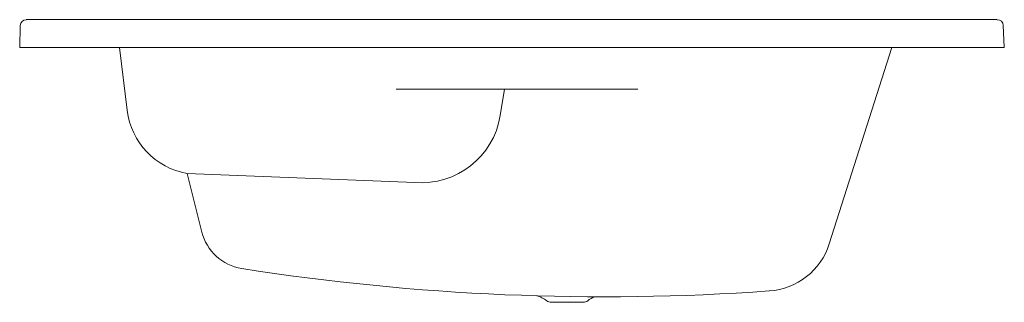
# Model space of a CAD drawing. Header units: millimetres. Extents: x 0 to 1.61, y -0.42 to 0.05.
import ezdxf

# ---------------------------------------------------------------- set-up
doc = ezdxf.new("R2010")
doc.units = ezdxf.units.MM
doc.header["$MEASUREMENT"] = 0
doc.layers.add('BLOCKS', color=3, linetype='Continuous')

msp = doc.modelspace()

# ---------------------------------------------------------------- linework, layer by layer
at = {"layer": 'BLOCKS', "lineweight": 0}
for p, q in [((0, 0), (0.0009, 0.036)), ((1.5945, 0.0455), (0.0106, 0.0455)), ((1.6059, 0), (1.6042, 0.0363)), ((1.6059, 0), (0, 0)), ((0.1627, 0), (0.1753, -0.1025)), ((1.4223, 0), (1.3205, -0.3204)), ((1.0084, -0.0682), (0.6139, -0.0682)), ((0.7905, -0.0682), (0.7837, -0.1111)), ((0.2971, -0.3012), (0.2732, -0.2055)), ((0.2732, -0.2055), (0.6446, -0.2202)), ((0.919, -0.4159), (0.867, -0.4159))]:
    msp.add_line(p, q, dxfattribs=at)
for centre, radius, start, end in [((0.0106, 0.0358), 0.00968, 90, 178.5332), ((1.5945, 0.0358), 0.00968, 2.7882, 90), ((0.2938, -0.088), 0.1194, 187.0161, 260.0847), ((0.6553, -0.0907), 0.13, 265.2757, 350.9503), ((0.3746, -0.2818), 0.0799, 194.0076, 261.075), ((1.2149, -0.2869), 0.1108, 274.0451, 342.3725), ((0.9537, 3.4059), 3.8128, 261.075, 274.0451), ((0.8323, -0.4481), 0.0442, 51.8499, 75.697), ((0.867, -0.4039), 0.012, 231.8499, 270), ((0.919, -0.4039), 0.012, 270, 308.1501), ((0.9537, -0.4481), 0.0442, 111.014, 128.1501)]:
    msp.add_arc(centre, radius, start, end, dxfattribs=at)

doc.saveas('drawing.dxf')
